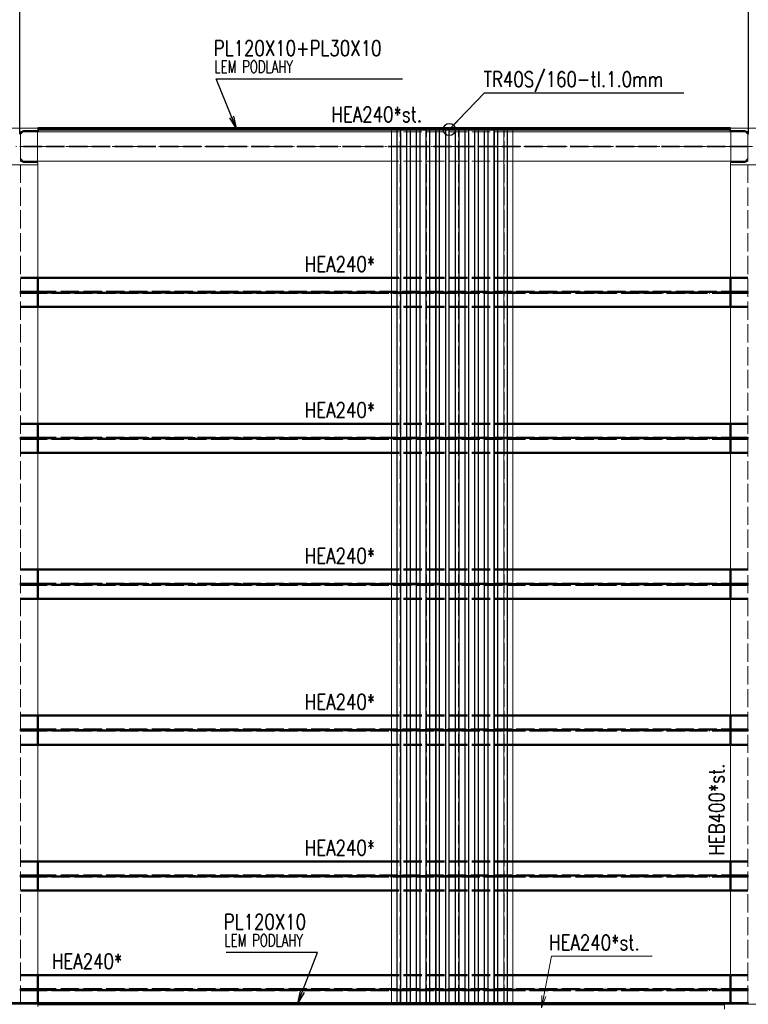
# Paper-space layout 'Layout1' of a CAD drawing. Extents: x -2 to 1677, y -36 to 422.
# Tile 58 of 100: x 718 to 838, y 173 to 334. Entities that reach past the tile are written whole.
import ezdxf

# ---------------------------------------------------------------- set-up
doc = ezdxf.new("R2010")
doc.units = 0
for name, pattern in [('ACAD_ISO02W100', [15, 12, -3]), ('ACAD_ISO04W100', [30.5, 24, -3, 0.5, -3]), ('HP_01_CER_B', [8, 5, -1, 1, -1])]:
    doc.linetypes.add(name, pattern=pattern)
doc.layers.get('0').update_dxf_attribs({"linetype": 'CONTINUOUS'})
doc.layers.get('DEFPOINTS').update_dxf_attribs({"color": 132, "linetype": 'CONTINUOUS'})
for name, color, linetype, lineweight in [('SS_1.ET-HALA_TaO-PRISTAVBA-PODLAH.NOSNIKY', 9, 'CONTINUOUS', 13), ('SS_1.ET-HALA_TaO-PRISTAVBA-SLOUP', 9, 'CONTINUOUS', 13), ('SS_1.ET-HALA_TaO-RASTR', 7, 'HP_01_CER_B', 13), ('SS_1.ET-HALA_TaO-SLOUP', 9, 'CONTINUOUS', 13), ('SS_2.ET-HALA_TaO-PRISTAVBA-PODLAH.NOSNIKY', 172, 'CONTINUOUS', 50), ('SS_2.ET-HALA_TaO-PRISTAVBA-PODLAHA_LEM', 140, 'CONTINUOUS', 50), ('SS_2.ET-HALA_TaO-PRISTAVBA-TRAPEZ.PLECH', 153, 'CONTINUOUS', 18), ('SS_KOTY', 3, 'CONTINUOUS', 25), ('SS_POPIS_PROFILU', 13, 'CONTINUOUS', 25), ('SS_POPIS_PROFILU_S355', 2, 'CONTINUOUS', 35), ('SS_STAV.OK-POPIS_PROFILU', 9, 'CONTINUOUS', 13)]:
    doc.layers.add(name, color=color, linetype=linetype, lineweight=lineweight)
doc.styles.add('ROMANS', font='romans.shx', dxfattribs={"width": 0.8})
doc.styles.add('romans.shx', font='romans.shx', dxfattribs={"height": 5})
doc.dimstyles.new('A-1_(2.5)_50AS', dxfattribs={"dimtxt": 2.5, "dimasz": 2, "dimexe": 1, "dimexo": 2, "dimgap": 0, "dimtad": 0, "dimdec": 1, "dimlfac": 50, "dimrnd": 1, "dimtxsty": 'ROMANS', "dimblk1": 'OBLIQUE', "dimblk2": 'OBLIQUE', "dimsah": 1, "dimcen": 2, "dimclrd": 256, "dimclre": 256, "dimclrt": 256, "dimadec": 1, "dimazin": 2, "dimtfac": 0.714286, "dimtdec": 1, "dimtmove": 0, "dimatfit": 3, "dimldrblk": 'OPEN', "dimfxl": 1, "dimtvp": 1.142857, "dimtfill": 1, "dimtolj": 1, "dimlwd": -1, "dimlwe": -1, "dimarcsym": 0})

# ---------------------------------------------------------------- blocks, each defined once
blk = doc.blocks.new('_Oblique')
at = {"color": 0, "linetype": 'ByBlock', "lineweight": -2}
blk.add_line((-0.5, -0.5), (0.5, 0.5), dxfattribs=at)
blk = doc.blocks.new('*D18')
at = {"layer": 'DEFPOINTS', "color": 0, "transparency": 16777216}
for p in [(718.27, 358.4), (598.27, 313.63, -5000.4), (718.27, 313.63, -5000.4)]:
    blk.add_point(p, dxfattribs=at)
at = {"layer": 'SS_KOTY', "transparency": 16777216}
for p, q in [((598.27, 315.63), (598.27, 359.4)), ((598.27, 358.4), (718.27, 358.4)), ((718.27, 315.63), (718.27, 359.4))]:
    blk.add_line(p, q, dxfattribs=at)
at = {"layer": 'SS_KOTY', "transparency": 16777216, "xscale": 2, "yscale": 2, "zscale": 2, "rotation": 180}
blk.add_blockref('_Oblique', (598.27, 358.4), dxfattribs=at)
at = {"layer": 'SS_KOTY', "transparency": 16777216, "xscale": 2, "yscale": 2, "zscale": 2}
blk.add_blockref('_Oblique', (718.27, 358.4), dxfattribs=at)
at = {"layer": 'SS_KOTY', "transparency": 16777216, "insert": (658.27, 361.26), "char_height": 2.5, "attachment_point": 5, "style": 'ROMANS', "bg_fill": 3, "box_fill_scale": 1.1, "bg_fill_color": 256, "bg_fill_true_color": 13158600, "bg_fill_transparency": 0}
blk.add_mtext('\\A1;6000', dxfattribs=at)
blk = doc.blocks.new('_OPEN')
at = {"color": 0, "linetype": 'ByBlock'}
for p, q in [((-1, 0.167), (0, 0)), ((0, 0), (-1, -0.167)), ((0, 0), (-1, 0))]:
    blk.add_line(p, q, dxfattribs=at)
blk = doc.blocks.new('*D19')
at = {"layer": 'DEFPOINTS', "color": 0, "transparency": 16777216}
for p in [(838.27, 358.4), (718.27, 313.63, -5000.4), (838.27, 313.63, -5000.4)]:
    blk.add_point(p, dxfattribs=at)
at = {"layer": 'SS_KOTY', "transparency": 16777216}
for p, q in [((718.27, 315.63), (718.27, 359.4)), ((718.27, 358.4), (838.27, 358.4)), ((838.27, 315.63), (838.27, 359.4))]:
    blk.add_line(p, q, dxfattribs=at)
at = {"layer": 'SS_KOTY', "transparency": 16777216, "xscale": 2, "yscale": 2, "zscale": 2, "rotation": 180}
blk.add_blockref('_Oblique', (718.27, 358.4), dxfattribs=at)
at = {"layer": 'SS_KOTY', "transparency": 16777216, "xscale": 2, "yscale": 2, "zscale": 2}
blk.add_blockref('_Oblique', (838.27, 358.4), dxfattribs=at)
at = {"layer": 'SS_KOTY', "transparency": 16777216, "insert": (778.27, 361.26), "char_height": 2.5, "attachment_point": 5, "style": 'ROMANS', "bg_fill": 3, "box_fill_scale": 1.1, "bg_fill_color": 256, "bg_fill_true_color": 13158600, "bg_fill_transparency": 0}
blk.add_mtext('\\A1;6000', dxfattribs=at)
blk = doc.blocks.new('*D20')
at = {"layer": 'DEFPOINTS', "color": 0, "transparency": 16777216}
for p in [(958.27, 358.4), (838.27, 313.63, -5000.4), (958.27, 313.63, -5000.4)]:
    blk.add_point(p, dxfattribs=at)
at = {"layer": 'SS_KOTY', "transparency": 16777216}
for p, q in [((838.27, 315.63), (838.27, 359.4)), ((838.27, 358.4), (958.27, 358.4)), ((958.27, 315.63), (958.27, 359.4))]:
    blk.add_line(p, q, dxfattribs=at)
at = {"layer": 'SS_KOTY', "transparency": 16777216, "xscale": 2, "yscale": 2, "zscale": 2, "rotation": 180}
blk.add_blockref('_Oblique', (838.27, 358.4), dxfattribs=at)
at = {"layer": 'SS_KOTY', "transparency": 16777216, "xscale": 2, "yscale": 2, "zscale": 2}
blk.add_blockref('_Oblique', (958.27, 358.4), dxfattribs=at)
at = {"layer": 'SS_KOTY', "transparency": 16777216, "insert": (898.27, 361.26), "char_height": 2.5, "attachment_point": 5, "style": 'ROMANS', "bg_fill": 3, "box_fill_scale": 1.1, "bg_fill_color": 256, "bg_fill_true_color": 13158600, "bg_fill_transparency": 0}
blk.add_mtext('\\A1;6000', dxfattribs=at)
blk = doc.blocks.new('*D23')
at = {"layer": 'DEFPOINTS', "color": 0, "transparency": 16777216}
for p in [(838.27, 352.4), (838.27, 313.63, -5000.4), (941.39, 313.63, -5000.4)]:
    blk.add_point(p, dxfattribs=at)
at = {"layer": 'SS_KOTY', "transparency": 16777216}
for p, q in [((838.27, 315.63), (838.27, 353.4)), ((941.39, 315.63), (941.39, 353.4)), ((941.39, 352.4), (838.27, 352.4))]:
    blk.add_line(p, q, dxfattribs=at)
at = {"layer": 'SS_KOTY', "transparency": 16777216, "xscale": 2, "yscale": 2, "zscale": 2, "rotation": 180}
blk.add_blockref('_Oblique', (838.27, 352.4), dxfattribs=at)
at = {"layer": 'SS_KOTY', "transparency": 16777216, "xscale": 2, "yscale": 2, "zscale": 2}
blk.add_blockref('_Oblique', (941.39, 352.4), dxfattribs=at)
at = {"layer": 'SS_KOTY', "transparency": 16777216, "insert": (889.83, 355.26), "char_height": 2.5, "attachment_point": 5, "style": 'ROMANS', "bg_fill": 3, "box_fill_scale": 1.1, "bg_fill_color": 256, "bg_fill_true_color": 13158600, "bg_fill_transparency": 0}
blk.add_mtext('\\A1;5156', dxfattribs=at)
blk = doc.blocks.new('*D80')
at = {"layer": 'DEFPOINTS', "color": 0, "transparency": 16777216}
for p in [(838.27, 364.4), (598.27, 313.63, -5000.4), (838.27, 313.63, -5000.4)]:
    blk.add_point(p, dxfattribs=at)
at = {"layer": 'SS_KOTY', "transparency": 16777216}
for p, q in [((598.27, 315.63), (598.27, 365.4)), ((598.27, 364.4), (838.27, 364.4)), ((838.27, 315.63), (838.27, 365.4))]:
    blk.add_line(p, q, dxfattribs=at)
at = {"layer": 'SS_KOTY', "transparency": 16777216, "xscale": 2, "yscale": 2, "zscale": 2, "rotation": 180}
blk.add_blockref('_Oblique', (598.27, 364.4), dxfattribs=at)
at = {"layer": 'SS_KOTY', "transparency": 16777216, "xscale": 2, "yscale": 2, "zscale": 2}
blk.add_blockref('_Oblique', (838.27, 364.4), dxfattribs=at)
at = {"layer": 'SS_KOTY', "transparency": 16777216, "insert": (718.27, 367.26), "char_height": 2.5, "attachment_point": 5, "style": 'ROMANS', "bg_fill": 3, "box_fill_scale": 1.1, "bg_fill_color": 256, "bg_fill_true_color": 13158600, "bg_fill_transparency": 0}
blk.add_mtext('\\A1;12000', dxfattribs=at)
blk = doc.blocks.new('*D81')
at = {"layer": 'DEFPOINTS', "color": 0, "transparency": 16777216}
for p in [(1078.27, 364.4), (838.27, 313.63, -5000.4), (1078.27, 313.63, -5010.4)]:
    blk.add_point(p, dxfattribs=at)
at = {"layer": 'SS_KOTY', "transparency": 16777216}
for p, q in [((838.27, 315.63), (838.27, 365.4)), ((838.27, 364.4), (1078.27, 364.4)), ((1078.27, 315.63), (1078.27, 365.4))]:
    blk.add_line(p, q, dxfattribs=at)
at = {"layer": 'SS_KOTY', "transparency": 16777216, "xscale": 2, "yscale": 2, "zscale": 2, "rotation": 180}
blk.add_blockref('_Oblique', (838.27, 364.4), dxfattribs=at)
at = {"layer": 'SS_KOTY', "transparency": 16777216, "xscale": 2, "yscale": 2, "zscale": 2}
blk.add_blockref('_Oblique', (1078.27, 364.4), dxfattribs=at)
at = {"layer": 'SS_KOTY', "transparency": 16777216, "insert": (958.27, 367.26), "char_height": 2.5, "attachment_point": 5, "style": 'ROMANS', "bg_fill": 3, "box_fill_scale": 1.1, "bg_fill_color": 256, "bg_fill_true_color": 13158600, "bg_fill_transparency": 0}
blk.add_mtext('\\A1;12000', dxfattribs=at)

psp = doc.layouts.get("Layout1")

# ---------------------------------------------------------------- linework, layer by layer
at = {"layer": 'SS_1.ET-HALA_TaO-PRISTAVBA-PODLAH.NOSNIKY', "color": 9, "linetype": 'ACAD_ISO02W100', "ltscale": 0.25}
for p, q in [((718.3809, 311.2264), (718.3809, 311.5463)), ((718.5134, 311.2264), (718.3809, 311.2264)), ((721.1808, 311.2264), (718.7808, 311.2264)), ((799.4708, 311.2264), (779.4708, 311.2264)), ((837.7608, 311.2264), (835.3608, 311.2264)), ((838.1608, 311.2264), (838.0283, 311.2264)), ((838.1608, 311.5463), (838.1608, 311.2264)), ((718.4058, 310.6264), (718.4058, 172.5264)), ((838.1358, 310.6264), (838.1358, 172.5264))]:
    psp.add_line(p, q, dxfattribs=at)
at = {"layer": 'SS_1.ET-HALA_TaO-PRISTAVBA-PODLAH.NOSNIKY', "color": 5, "linetype": 'Continuous', "ltscale": 0.25}
for p, q in [((718.7808, 311.2264), (718.5134, 311.2264)), ((779.4708, 311.2264), (721.1809, 311.2264)), ((835.3608, 311.2264), (799.4708, 311.2264)), ((838.0283, 311.2264), (837.7608, 311.2264)), ((721.2708, 310.6264), (721.2708, 292.0264)), ((835.2708, 310.6264), (835.2708, 292.0264)), ((721.2708, 287.2264), (721.2708, 268.0264)), ((835.2708, 287.2264), (835.2708, 268.0264)), ((721.2708, 263.2264), (721.2708, 244.0264)), ((835.2708, 263.2264), (835.2708, 244.0264)), ((721.2708, 239.2264), (721.2708, 220.0264)), ((835.2708, 239.2264), (835.2708, 220.0264)), ((721.2708, 215.2264), (721.2708, 196.0264)), ((835.2708, 215.2264), (835.2708, 196.0264)), ((721.2708, 191.2264), (721.2708, 177.3264)), ((835.2708, 191.2264), (835.2708, 177.3264))]:
    psp.add_line(p, q, dxfattribs=at)
at = {"layer": 'SS_1.ET-HALA_TaO-PRISTAVBA-SLOUP', "color": 5, "linetype": 'Continuous', "ltscale": 0.25}
for p, q in [((718.3808, 311.6264), (718.9808, 311.0264)), ((718.7808, 311.2264), (718.9808, 311.0264)), ((721.2708, 311.0064), (718.9208, 311.0064)), ((718.9808, 311.0264), (721.1808, 311.0264)), ((721.2708, 311.0064), (721.2708, 310.6264)), ((837.6208, 311.0064), (835.2708, 311.0064)), ((835.2708, 311.0064), (835.2708, 310.6264)), ((835.3608, 311.2264), (835.3608, 311.0264)), ((835.3608, 311.0264), (837.5608, 311.0264)), ((837.5608, 311.0264), (838.1608, 311.6264)), ((715.2708, 310.6264), (721.2708, 310.6264)), ((835.2708, 310.6264), (841.2708, 310.6264))]:
    psp.add_line(p, q, dxfattribs=at)
at = {"layer": 'SS_1.ET-HALA_TaO-PRISTAVBA-SLOUP', "color": 9, "linetype": 'ACAD_ISO02W100', "ltscale": 0.25}
for p, q in [((718.3809, 311.6264), (718.7808, 311.2264)), ((837.5608, 311.0264), (837.7608, 311.2264)), ((837.7608, 311.2264), (838.1608, 311.6264))]:
    psp.add_line(p, q, dxfattribs=at)
at = {"layer": 'SS_1.ET-HALA_TaO-PRISTAVBA-SLOUP', "color": 5, "linetype": 'Continuous', "ltscale": 0.25, "extrusion": (-6.737e-14, -2.79056e-14, -1)}
psp.add_arc((-718.9208, 311.5464), 0.54, 270, 0, dxfattribs=at)
at = {"layer": 'SS_1.ET-HALA_TaO-PRISTAVBA-SLOUP', "color": 5, "linetype": 'Continuous', "ltscale": 0.25, "extrusion": (1.39528e-14, -3.3685e-14, -1)}
psp.add_arc((-837.6208, 311.5464), 0.54, 180, 270, dxfattribs=at)
at = {"layer": 'SS_1.ET-HALA_TaO-SLOUP', "color": 5, "linetype": 'Continuous', "ltscale": 0.25}
for p, q in [((721.2708, 172.5264), (715.2708, 172.5264)), ((721.2708, 172.5264), (721.2708, 172.1464)), ((842.2708, 172.5264), (834.2708, 172.5264)), ((834.2708, 172.5264), (834.2708, 171.7264))]:
    psp.add_line(p, q, dxfattribs=at)
at = {"layer": 'SS_2.ET-HALA_TaO-PRISTAVBA-PODLAH.NOSNIKY', "color": 3, "linetype": 'ACAD_ISO02W100', "ltscale": 0.25}
for p, q in [((721.2708, 292.0264), (718.4059, 292.0264)), ((799.4708, 292.0264), (779.4708, 292.0264)), ((838.1358, 292.0264), (835.2708, 292.0264)), ((718.4059, 289.7014), (721.0708, 289.7014)), ((721.0708, 289.5514), (718.4059, 289.5514)), ((721.0708, 289.7014), (721.2123, 289.7014)), ((721.0708, 289.7014), (721.0708, 289.5514)), ((721.2123, 289.5514), (721.0708, 289.5514)), ((721.2123, 289.7014), (721.2708, 289.7014)), ((721.2708, 289.5514), (721.2123, 289.5514)), ((721.2708, 289.7014), (835.2708, 289.7014)), ((835.2708, 289.5514), (721.2708, 289.5514)), ((835.2708, 289.7014), (835.3294, 289.7014)), ((835.3294, 289.5514), (835.2708, 289.5514)), ((835.3294, 289.7014), (835.4708, 289.7014)), ((835.4708, 289.5514), (835.3294, 289.5514)), ((835.4708, 289.7014), (838.1358, 289.7014)), ((835.4708, 289.5514), (835.4708, 289.7014)), ((838.1358, 289.5514), (835.4708, 289.5514)), ((721.2708, 287.2264), (718.4059, 287.2264)), ((799.4708, 287.2264), (779.4708, 287.2264)), ((838.1358, 287.2264), (835.2708, 287.2264)), ((721.2708, 268.0264), (718.4059, 268.0264)), ((799.4708, 268.0264), (779.4708, 268.0264)), ((838.1358, 268.0264), (835.2708, 268.0264)), ((718.4059, 265.7014), (721.0708, 265.7014)), ((721.0708, 265.7014), (721.2123, 265.7014)), ((721.0708, 265.7014), (721.0708, 265.5514)), ((721.2123, 265.7014), (721.2708, 265.7014)), ((721.2708, 265.7014), (835.2708, 265.7014)), ((835.2708, 265.7014), (835.3294, 265.7014)), ((835.3294, 265.7014), (835.4708, 265.7014)), ((835.4708, 265.7014), (838.1358, 265.7014)), ((835.4708, 265.5514), (835.4708, 265.7014)), ((721.0708, 265.5514), (718.4059, 265.5514)), ((721.2123, 265.5514), (721.0708, 265.5514)), ((721.2708, 265.5514), (721.2123, 265.5514)), ((835.2708, 265.5514), (721.2708, 265.5514)), ((835.3294, 265.5514), (835.2708, 265.5514)), ((835.4708, 265.5514), (835.3294, 265.5514)), ((838.1358, 265.5514), (835.4708, 265.5514)), ((721.2708, 263.2264), (718.4059, 263.2264)), ((799.4708, 263.2264), (779.4708, 263.2264)), ((838.1358, 263.2264), (835.2708, 263.2264)), ((721.2708, 244.0264), (718.4059, 244.0264)), ((799.4708, 244.0264), (779.4708, 244.0264)), ((838.1358, 244.0264), (835.2708, 244.0264)), ((718.4059, 241.7014), (721.0708, 241.7014)), ((721.0708, 241.5514), (718.4059, 241.5514)), ((721.0708, 241.7014), (721.2123, 241.7014)), ((721.0708, 241.7014), (721.0708, 241.5514)), ((721.2123, 241.5514), (721.0708, 241.5514)), ((721.2123, 241.7014), (721.2708, 241.7014)), ((721.2708, 241.5514), (721.2123, 241.5514)), ((721.2708, 241.7014), (835.2708, 241.7014)), ((835.2708, 241.5514), (721.2708, 241.5514)), ((835.2708, 241.7014), (835.3294, 241.7014)), ((835.3294, 241.5514), (835.2708, 241.5514)), ((835.3294, 241.7014), (835.4708, 241.7014)), ((835.4708, 241.5514), (835.3294, 241.5514)), ((835.4708, 241.7014), (838.1358, 241.7014)), ((835.4708, 241.5514), (835.4708, 241.7014)), ((838.1358, 241.5514), (835.4708, 241.5514)), ((721.2708, 239.2264), (718.4059, 239.2264)), ((799.4708, 239.2264), (779.4708, 239.2264)), ((838.1358, 239.2264), (835.2708, 239.2264)), ((721.2708, 220.0264), (718.4059, 220.0264)), ((799.4708, 220.0264), (779.4708, 220.0264)), ((838.1358, 220.0264), (835.2708, 220.0264)), ((718.4059, 217.7014), (721.0708, 217.7014)), ((721.0708, 217.5514), (718.4059, 217.5514)), ((721.0708, 217.7014), (721.2123, 217.7014)), ((721.0708, 217.7014), (721.0708, 217.5514)), ((721.2123, 217.5514), (721.0708, 217.5514)), ((721.2123, 217.7014), (721.2708, 217.7014)), ((721.2708, 217.5514), (721.2123, 217.5514)), ((721.2708, 217.7014), (835.2708, 217.7014)), ((835.2708, 217.5514), (721.2708, 217.5514)), ((835.2708, 217.7014), (835.3294, 217.7014)), ((835.3294, 217.5514), (835.2708, 217.5514)), ((835.3294, 217.7014), (835.4708, 217.7014)), ((835.4708, 217.5514), (835.3294, 217.5514)), ((835.4708, 217.7014), (838.1358, 217.7014)), ((835.4708, 217.5514), (835.4708, 217.7014)), ((838.1358, 217.5514), (835.4708, 217.5514)), ((721.2708, 215.2264), (718.4059, 215.2264)), ((799.4708, 215.2264), (779.4708, 215.2264)), ((838.1358, 215.2264), (835.2708, 215.2264)), ((721.2708, 196.0264), (718.4059, 196.0264)), ((799.4708, 196.0264), (779.4708, 196.0264)), ((838.1358, 196.0264), (835.2708, 196.0264)), ((718.4059, 193.7014), (721.0708, 193.7014)), ((721.0708, 193.5514), (718.4059, 193.5514)), ((721.0708, 193.7014), (721.2123, 193.7014)), ((721.0708, 193.7014), (721.0708, 193.5514)), ((721.2123, 193.5514), (721.0708, 193.5514)), ((721.2123, 193.7014), (721.2708, 193.7014)), ((721.2708, 193.5514), (721.2123, 193.5514)), ((721.2708, 193.7014), (835.2708, 193.7014)), ((835.2708, 193.5514), (721.2708, 193.5514)), ((835.2708, 193.7014), (835.3294, 193.7014)), ((835.3294, 193.5514), (835.2708, 193.5514)), ((835.3294, 193.7014), (835.4708, 193.7014)), ((835.4708, 193.5514), (835.3294, 193.5514)), ((835.4708, 193.7014), (838.1358, 193.7014)), ((835.4708, 193.5514), (835.4708, 193.7014)), ((838.1358, 193.5514), (835.4708, 193.5514)), ((721.2708, 191.2264), (718.4059, 191.2264)), ((799.4708, 191.2264), (779.4708, 191.2264)), ((838.1358, 191.2264), (835.2708, 191.2264)), ((721.2708, 177.3264), (718.4059, 177.3264)), ((799.4708, 177.3264), (779.4708, 177.3264)), ((838.1358, 177.3264), (835.2708, 177.3264)), ((718.4059, 175.0014), (721.0708, 175.0014)), ((721.0708, 175.0014), (721.2123, 175.0014)), ((721.0708, 175.0014), (721.0708, 174.8514)), ((721.2123, 175.0014), (721.2708, 175.0014)), ((721.2708, 175.0014), (835.2708, 175.0014)), ((835.2708, 175.0014), (835.3294, 175.0014)), ((835.3294, 175.0014), (835.4708, 175.0014)), ((835.4708, 175.0014), (838.1358, 175.0014)), ((835.4708, 174.8514), (835.4708, 175.0014)), ((721.0708, 174.8514), (718.4059, 174.8514)), ((721.2123, 174.8514), (721.0708, 174.8514)), ((721.2708, 174.8514), (721.2123, 174.8514)), ((835.2708, 174.8514), (721.2708, 174.8514)), ((835.3294, 174.8514), (835.2708, 174.8514)), ((835.4708, 174.8514), (835.3294, 174.8514)), ((838.1358, 174.8514), (835.4708, 174.8514)), ((721.2708, 172.7264), (721.2708, 172.5264)), ((835.2708, 172.7264), (835.2708, 172.5264))]:
    psp.add_line(p, q, dxfattribs=at)
at = {"layer": 'SS_2.ET-HALA_TaO-PRISTAVBA-PODLAH.NOSNIKY', "color": 1, "linetype": 'Continuous', "ltscale": 0.25}
for p, q in [((779.4708, 292.0264), (721.2708, 292.0264)), ((721.2708, 292.0264), (721.2708, 287.2264)), ((835.2708, 292.0264), (799.4708, 292.0264)), ((835.2708, 292.0264), (835.2708, 287.2264)), ((779.4708, 287.2264), (721.2708, 287.2264)), ((835.2708, 287.2264), (799.4708, 287.2264)), ((779.4708, 268.0264), (721.2708, 268.0264)), ((721.2708, 268.0264), (721.2708, 263.2264)), ((835.2708, 268.0264), (799.4708, 268.0264)), ((835.2708, 268.0264), (835.2708, 263.2264)), ((779.4708, 263.2264), (721.2708, 263.2264)), ((835.2708, 263.2264), (799.4708, 263.2264)), ((779.4708, 244.0264), (721.2708, 244.0264)), ((721.2708, 244.0264), (721.2708, 239.2264)), ((835.2708, 244.0264), (799.4708, 244.0264)), ((835.2708, 244.0264), (835.2708, 239.2264)), ((779.4708, 239.2264), (721.2708, 239.2264)), ((835.2708, 239.2264), (799.4708, 239.2264)), ((779.4708, 220.0264), (721.2708, 220.0264)), ((721.2708, 220.0264), (721.2708, 215.2264)), ((835.2708, 220.0264), (799.4708, 220.0264)), ((835.2708, 220.0264), (835.2708, 215.2264)), ((779.4708, 215.2264), (721.2708, 215.2264)), ((835.2708, 215.2264), (799.4708, 215.2264)), ((779.4708, 196.0264), (721.2708, 196.0264)), ((721.2708, 196.0264), (721.2708, 191.2264)), ((835.2708, 196.0264), (799.4708, 196.0264)), ((835.2708, 196.0264), (835.2708, 191.2264)), ((779.4708, 191.2264), (721.2708, 191.2264)), ((835.2708, 191.2264), (799.4708, 191.2264)), ((779.4708, 177.3264), (721.2708, 177.3264)), ((721.2708, 177.3264), (721.2708, 172.7264)), ((835.2708, 177.3264), (799.4708, 177.3264)), ((835.2708, 177.3264), (835.2708, 172.7264))]:
    psp.add_line(p, q, dxfattribs=at)
at = {"layer": 'SS_2.ET-HALA_TaO-PRISTAVBA-PODLAH.NOSNIKY', "color": 7, "linetype": 'ACAD_ISO04W100', "ltscale": 0.25}
for p, q in [((718.2708, 289.6264), (838.2708, 289.6264)), ((718.2708, 265.6264), (838.2708, 265.6264)), ((718.2708, 241.6264), (838.2708, 241.6264)), ((718.2708, 217.6264), (838.2708, 217.6264)), ((718.2708, 193.6264), (838.2708, 193.6264)), ((718.2708, 174.9264), (838.2708, 174.9264))]:
    psp.add_line(p, q, dxfattribs=at)
at = {"layer": 'SS_2.ET-HALA_TaO-PRISTAVBA-PODLAHA_LEM', "color": 1, "linetype": 'Continuous', "ltscale": 0.25}
for p, q in [((718.2708, 172.7264), (598.2708, 172.7264)), ((838.2708, 172.7264), (718.2708, 172.7264)), ((718.2708, 172.7264), (718.2708, 172.5264)), ((834.2708, 172.5264), (721.2708, 172.5264))]:
    psp.add_line(p, q, dxfattribs=at)
at = {"layer": 'SS_POPIS_PROFILU', "color": 0, "linetype": 'ByBlock'}
for p, q in [((764.071, 172.7264), (764.4833, 174.7116)), ((764.071, 172.7264), (764.7941, 174.5911)), ((765.1049, 174.4706), (764.071, 172.7264))]:
    psp.add_line(p, q, dxfattribs=at)
at = {"layer": 'SS_POPIS_PROFILU', "color": 13}
psp.add_lwpolyline([(764.071, 172.7264), (767.2959, 181.0424), (752.2482, 181.0424)], dxfattribs=at)
at = {"layer": 'SS_STAV.OK-POPIS_PROFILU', "color": 0, "linetype": 'ByBlock'}
for p, q in [((804.1702, 171.9264), (804.2207, 173.9533)), ((804.1702, 171.9264), (804.548, 173.8904)), ((804.8754, 173.8274), (804.1702, 171.9264))]:
    psp.add_line(p, q, dxfattribs=at)
at = {"layer": 'SS_STAV.OK-POPIS_PROFILU', "color": 9}
psp.add_lwpolyline([(804.1702, 171.9264), (805.8066, 180.4336), (822.3781, 180.4336)], dxfattribs=at)

# ---------------------------------------------------------------- texts
at = {"layer": 'SS_POPIS_PROFILU', "color": 13, "style": 'romans.shx'}
for s, height, width, p in [('PL120X10', 2.5, 0.8, (751.8711, 184.8424)), ('LEM PODLAHY', 2, 0.7, (751.9843, 182.0424))]:
    psp.add_text(s, height=height, dxfattribs=dict(at, width=width)).set_placement(p)
at = {"layer": 'SS_POPIS_PROFILU_S355', "color": 2, "style": 'romans.shx', "width": 0.8}
for p in [(765.2156, 293.0264), (765.2156, 269.0264), (765.2156, 245.0474), (765.2156, 221.0264), (765.2156, 197.0264), (723.5866, 178.3474)]:
    psp.add_text('HEA240*', height=2.5, dxfattribs=at).set_placement(p)
at = {"layer": 'SS_STAV.OK-POPIS_PROFILU', "color": 9, "style": 'romans.shx', "width": 0.8}
psp.add_text('HEB400*st.', height=2.5, rotation=90, dxfattribs=at).set_placement((834.2498, 196.9711))
psp.add_text('HEA240*st.', height=2.5, dxfattribs=at).set_placement((805.4295, 181.4336))

# ---------------------------------------------------------------- dimensions: what is measured, and where the dimension line sits
at = {"layer": 'SS_KOTY'}
dim = psp.add_linear_dim(base=(718.2708, 358.3997), p1=(598.2708, 313.6264, -5000.4), p2=(718.2708, 313.6264, -5000.4), dimstyle='A-1_(2.5)_50AS', override={"dimtmove": 1}, dxfattribs=at)
dim.commit()
dim.dimension.update_dxf_attribs({"geometry": '*D18', "text_midpoint": (658.2708, 361.2569)})

# ---------------------------------------------------------------- next in the draw order: dimensions: what is measured, and where the dimension line sits
dim = psp.add_linear_dim(base=(838.2708, 358.3997), p1=(718.2708, 313.6264, -5000.4), p2=(838.2708, 313.6264, -5000.4), dimstyle='A-1_(2.5)_50AS', override={"dimtmove": 1}, dxfattribs=at)
dim.commit()
dim.dimension.update_dxf_attribs({"geometry": '*D19', "text_midpoint": (778.2708, 361.2569)})

# ---------------------------------------------------------------- next in the draw order: dimensions: what is measured, and where the dimension line sits
dim = psp.add_linear_dim(base=(958.2708, 358.3997), p1=(838.2708, 313.6264, -5000.4), p2=(958.2708, 313.6264, -5000.4), dimstyle='A-1_(2.5)_50AS', override={"dimtmove": 1}, dxfattribs=at)
dim.commit()
dim.dimension.update_dxf_attribs({"geometry": '*D20', "text_midpoint": (898.2708, 361.2569)})

# ---------------------------------------------------------------- next in the draw order: dimensions: what is measured, and where the dimension line sits
dim = psp.add_linear_dim(base=(838.2708, 352.3997), p1=(941.3908, 313.6264, -5000.4), p2=(838.2708, 313.6264, -5000.4), dimstyle='A-1_(2.5)_50AS', override={"dimtmove": 1}, dxfattribs=at)
dim.commit()
dim.dimension.update_dxf_attribs({"geometry": '*D23', "text_midpoint": (889.8308, 355.2569)})

# ---------------------------------------------------------------- next in the draw order: dimensions: what is measured, and where the dimension line sits
dim = psp.add_linear_dim(base=(838.2708, 364.3997), p1=(598.2708, 313.6264, -5000.4), p2=(838.2708, 313.6264, -5000.4), dimstyle='A-1_(2.5)_50AS', override={"dimtmove": 1}, dxfattribs=at)
dim.commit()
dim.dimension.update_dxf_attribs({"geometry": '*D80', "text_midpoint": (718.2708, 367.2569)})

# ---------------------------------------------------------------- next in the draw order: linework, layer by layer
at = {"layer": 'SS_1.ET-HALA_TaO-PRISTAVBA-PODLAH.NOSNIKY', "color": 9, "linetype": 'ACAD_ISO02W100', "ltscale": 0.25}
for p, q in [((718.5134, 316.0264), (718.3809, 316.0264)), ((718.3809, 315.7064), (718.3809, 316.0264)), ((721.1808, 316.0264), (718.7808, 316.0264)), ((799.4708, 316.0264), (779.4708, 316.0264))]:
    psp.add_line(p, q, dxfattribs=at)
at = {"layer": 'SS_1.ET-HALA_TaO-PRISTAVBA-PODLAH.NOSNIKY', "color": 5, "linetype": 'Continuous', "ltscale": 0.25}
for p, q in [((718.7808, 316.0264), (718.5134, 316.0264)), ((779.4708, 316.0264), (721.1809, 316.0264)), ((835.3608, 316.0264), (799.4708, 316.0264)), ((835.3608, 316.0264), (835.3608, 311.2264))]:
    psp.add_line(p, q, dxfattribs=at)
at = {"layer": 'SS_1.ET-HALA_TaO-PRISTAVBA-SLOUP', "color": 5, "linetype": 'Continuous', "ltscale": 0.25}
for p, q in [((721.2708, 316.6264), (715.2708, 316.6264)), ((718.9808, 316.2264), (718.3808, 315.6264)), ((718.9208, 316.2464), (721.2708, 316.2464)), ((721.1808, 316.2264), (718.9808, 316.2264)), ((721.1808, 311.0264), (721.1808, 316.2264)), ((721.2708, 316.6264), (721.2708, 316.2464)), ((835.2708, 316.6264), (835.2708, 316.2464)), ((835.3608, 316.2264), (835.3608, 316.0264)), ((718.3808, 311.5464), (718.3808, 315.7064))]:
    psp.add_line(p, q, dxfattribs=at)
at = {"layer": 'SS_1.ET-HALA_TaO-PRISTAVBA-SLOUP', "color": 9, "linetype": 'ACAD_ISO02W100', "ltscale": 0.25}
for p, q in [((718.7808, 316.0264), (718.3809, 315.6264)), ((718.9808, 316.2264), (718.7808, 316.0264))]:
    psp.add_line(p, q, dxfattribs=at)
at = {"layer": 'SS_1.ET-HALA_TaO-PRISTAVBA-SLOUP', "color": 5, "linetype": 'Continuous', "ltscale": 0.25, "extrusion": (3.3685e-14, -1.39528e-14, -1)}
psp.add_arc((-718.9208, 315.7064), 0.54, 0, 90, dxfattribs=at)
at = {"layer": 'SS_2.ET-HALA_TaO-PRISTAVBA-PODLAHA_LEM', "color": 1, "linetype": 'Continuous', "ltscale": 0.25}
for p, q in [((835.2708, 316.6264), (721.2708, 316.6264)), ((835.2708, 316.4264), (721.2708, 316.4264)), ((721.2708, 316.2464), (721.2708, 316.0264)), ((835.2708, 316.2464), (835.2708, 316.0264))]:
    psp.add_line(p, q, dxfattribs=at)
at = {"layer": 'SS_2.ET-HALA_TaO-PRISTAVBA-PODLAHA_LEM', "color": 7, "linetype": 'ACAD_ISO04W100', "ltscale": 0.25}
psp.add_line((835.2708, 316.6264), (721.2708, 316.6264), dxfattribs=at)
psp.add_line((835.2708, 316.6264), (721.2708, 316.6264), dxfattribs=at)
at = {"layer": 'SS_2.ET-HALA_TaO-PRISTAVBA-TRAPEZ.PLECH', "color": 5, "linetype": 'Continuous', "ltscale": 0.25}
for p, q in [((779.4708, 316.4264), (779.4708, 172.7264)), ((780.347, 316.4264), (780.347, 172.7264)), ((780.412, 316.4264), (780.412, 172.7264)), ((780.9468, 316.4264), (780.9468, 172.7264)), ((780.9947, 316.4264), (780.9947, 172.7264)), ((781.947, 316.4264), (781.947, 172.7264)), ((781.9948, 316.4264), (781.9948, 172.7264)), ((782.5297, 316.4264), (782.5297, 172.7264)), ((782.5947, 316.4264), (782.5947, 172.7264)), ((783.547, 316.4264), (783.547, 172.7264)), ((783.612, 316.4264), (783.612, 172.7264)), ((784.1468, 316.4264), (784.1468, 172.7264)), ((784.1947, 316.4264), (784.1947, 172.7264)), ((785.147, 316.4264), (785.147, 172.7264)), ((785.1948, 316.4264), (785.1948, 172.7264)), ((785.7297, 316.4264), (785.7297, 172.7264)), ((785.7947, 316.4264), (785.7947, 172.7264)), ((786.747, 316.4264), (786.747, 172.7264)), ((786.812, 316.4264), (786.812, 172.7264)), ((787.3468, 316.4264), (787.3468, 172.7264)), ((787.3947, 316.4264), (787.3947, 172.7264)), ((788.347, 316.4264), (788.347, 172.7264)), ((788.3948, 316.4264), (788.3948, 172.7264)), ((788.9297, 316.4264), (788.9297, 172.7264)), ((788.9947, 316.4264), (788.9947, 172.7264)), ((789.947, 316.4264), (789.947, 172.7264)), ((790.012, 316.4264), (790.012, 172.7264)), ((790.5468, 316.4264), (790.5468, 172.7264)), ((790.5947, 316.4264), (790.5947, 172.7264)), ((791.547, 316.4264), (791.547, 172.7264)), ((791.5948, 316.4264), (791.5948, 172.7264)), ((792.1297, 316.4264), (792.1297, 172.7264)), ((792.1947, 316.4264), (792.1947, 172.7264)), ((793.147, 316.4264), (793.147, 172.7264)), ((793.212, 316.4264), (793.212, 172.7264)), ((793.7468, 316.4264), (793.7468, 172.7264)), ((793.7947, 316.4264), (793.7947, 172.7264)), ((794.747, 316.4264), (794.747, 172.7264)), ((794.7948, 316.4264), (794.7948, 172.7264)), ((795.3297, 316.4264), (795.3297, 172.7264)), ((795.3947, 316.4264), (795.3947, 172.7264)), ((796.347, 316.4264), (796.347, 172.7264)), ((796.412, 316.4264), (796.412, 172.7264)), ((796.9468, 316.4264), (796.9468, 172.7264)), ((796.9947, 316.4264), (796.9947, 172.7264)), ((797.947, 316.4264), (797.947, 172.7264)), ((797.9948, 316.4264), (797.9948, 172.7264)), ((798.5297, 316.4264), (798.5297, 172.7264)), ((798.5947, 172.7264), (798.5947, 316.4264)), ((799.4708, 172.7264), (799.4708, 316.4264))]:
    psp.add_line(p, q, dxfattribs=at)
at = {"layer": 'SS_2.ET-HALA_TaO-PRISTAVBA-TRAPEZ.PLECH', "color": 5, "linetype": 'ACAD_ISO02W100', "ltscale": 0.25}
for p, q in [((780.3948, 172.7264), (780.3948, 316.4264)), ((780.9297, 172.7264), (780.9297, 316.4264)), ((782.012, 172.7264), (782.012, 316.4264)), ((782.5468, 172.7264), (782.5468, 316.4264)), ((783.5948, 172.7264), (783.5948, 316.4264)), ((784.1297, 172.7264), (784.1297, 316.4264)), ((785.212, 172.7264), (785.212, 316.4264)), ((785.7468, 172.7264), (785.7468, 316.4264)), ((786.7948, 172.7264), (786.7948, 316.4264)), ((787.3297, 172.7264), (787.3297, 316.4264)), ((788.412, 172.7264), (788.412, 316.4264)), ((788.9468, 172.7264), (788.9468, 316.4264)), ((789.9948, 172.7264), (789.9948, 316.4264)), ((790.5297, 172.7264), (790.5297, 316.4264)), ((791.612, 172.7264), (791.612, 316.4264)), ((792.1468, 172.7264), (792.1468, 316.4264)), ((793.1948, 172.7264), (793.1948, 316.4264)), ((793.7297, 172.7264), (793.7297, 316.4264)), ((794.812, 172.7264), (794.812, 316.4264)), ((795.3468, 172.7264), (795.3468, 316.4264)), ((796.3948, 172.7264), (796.3948, 316.4264)), ((796.9297, 172.7264), (796.9297, 316.4264)), ((798.012, 172.7264), (798.012, 316.4264)), ((798.5468, 172.7264), (798.5468, 316.4264))]:
    psp.add_line(p, q, dxfattribs=at)
at = {"layer": 'SS_POPIS_PROFILU', "color": 0, "linetype": 'ByBlock'}
for p, q in [((753.9298, 316.6264), (752.8636, 318.351)), ((753.9298, 316.6264), (753.1721, 318.4773)), ((753.4806, 318.6036), (753.9298, 316.6264))]:
    psp.add_line(p, q, dxfattribs=at)
at = {"layer": 'SS_POPIS_PROFILU', "color": 0, "linetype": 'ByBlock', "lineweight": -2}
psp.add_line((788.9947, 316.4264), (790.3798, 317.8691), dxfattribs=at)
at = {"layer": 'SS_POPIS_PROFILU', "color": 13}
for points in [[(753.9298, 316.6264), (750.6033, 324.7523), (781.27, 324.7523)], [(788.9947, 316.4264), (794.7654, 322.4372), (827.6225, 322.4372)]]:
    psp.add_lwpolyline(points, dxfattribs=at)
at = {"layer": 'SS_POPIS_PROFILU', "color": 0, "linetype": 'ByBlock', "lineweight": -2}
psp.add_circle((788.9947, 316.4264), 1, dxfattribs=at)

# ---------------------------------------------------------------- next in the draw order: texts
at = {"layer": 'SS_POPIS_PROFILU', "color": 13, "style": 'romans.shx'}
for s, height, width, p in [('PL120X10+PL30X10', 2.5, 0.8, (750.2262, 328.5523)), ('LEM PODLAHY', 2, 0.7, (750.3394, 325.7523)), ('TR40S/160-tl.1.0mm', 2.5, 0.8, (794.6498, 323.4372))]:
    psp.add_text(s, height=height, dxfattribs=dict(at, width=width)).set_placement(p)
at = {"layer": 'SS_STAV.OK-POPIS_PROFILU', "color": 9, "style": 'romans.shx', "width": 0.8}
psp.add_text('HEA240*st.', height=2.5, dxfattribs=at).set_placement((769.603, 317.6474))

# ---------------------------------------------------------------- next in the draw order: dimensions: what is measured, and where the dimension line sits
at = {"layer": 'SS_KOTY'}
dim = psp.add_linear_dim(base=(1078.2708, 364.3997), p1=(838.2708, 313.6264, -5000.4), p2=(1078.2708, 313.6264, -5010.4), dimstyle='A-1_(2.5)_50AS', override={"dimtmove": 1}, dxfattribs=at)
dim.commit()
dim.dimension.update_dxf_attribs({"geometry": '*D81', "text_midpoint": (958.2708, 367.2569)})

# ---------------------------------------------------------------- next in the draw order: linework, layer by layer
at = {"layer": 'SS_1.ET-HALA_TaO-PRISTAVBA-PODLAH.NOSNIKY', "color": 9, "linetype": 'ACAD_ISO02W100', "ltscale": 0.25}
for p, q in [((837.7608, 316.0264), (835.3608, 316.0264)), ((838.1608, 316.0264), (838.0283, 316.0264)), ((838.1608, 316.0264), (838.1608, 315.7064)), ((838.1608, 313.7014), (718.3809, 313.7014)), ((838.1608, 313.5514), (718.3809, 313.5514))]:
    psp.add_line(p, q, dxfattribs=at)
at = {"layer": 'SS_1.ET-HALA_TaO-PRISTAVBA-PODLAH.NOSNIKY', "color": 5, "linetype": 'Continuous', "ltscale": 0.25}
psp.add_line((838.0283, 316.0264), (837.7608, 316.0264), dxfattribs=at)
at = {"layer": 'SS_1.ET-HALA_TaO-PRISTAVBA-PODLAH.NOSNIKY', "color": 9, "linetype": 'ACAD_ISO04W100', "ltscale": 0.25}
psp.add_line((718.2708, 313.6264), (838.2708, 313.6264), dxfattribs=at)
at = {"layer": 'SS_1.ET-HALA_TaO-PRISTAVBA-SLOUP', "color": 5, "linetype": 'Continuous', "ltscale": 0.25}
for p, q in [((841.2708, 316.6264), (835.2708, 316.6264)), ((835.2708, 316.2464), (837.6208, 316.2464)), ((837.5608, 316.2264), (835.3608, 316.2264)), ((838.1608, 315.6264), (837.5608, 316.2264)), ((838.1608, 315.7064), (838.1608, 311.5464))]:
    psp.add_line(p, q, dxfattribs=at)
at = {"layer": 'SS_1.ET-HALA_TaO-PRISTAVBA-SLOUP', "color": 9, "linetype": 'ACAD_ISO02W100', "ltscale": 0.25}
for p, q in [((837.7608, 316.0264), (837.5608, 316.2264)), ((838.1608, 315.6264), (837.7608, 316.0264))]:
    psp.add_line(p, q, dxfattribs=at)
at = {"layer": 'SS_1.ET-HALA_TaO-PRISTAVBA-SLOUP', "color": 5, "linetype": 'Continuous', "ltscale": 0.25, "extrusion": (5.58111e-14, 1.3474e-13, -1)}
psp.add_arc((-837.6208, 315.7064), 0.54, 90, 180, dxfattribs=at)
at = {"layer": 'SS_1.ET-HALA_TaO-RASTR', "linetype": 'ACAD_ISO04W100', "ltscale": 0.25}
psp.add_line((93.2708, 313.6264), (1103.2708, 313.6264), dxfattribs=at)

doc.saveas('drawing.dxf')
